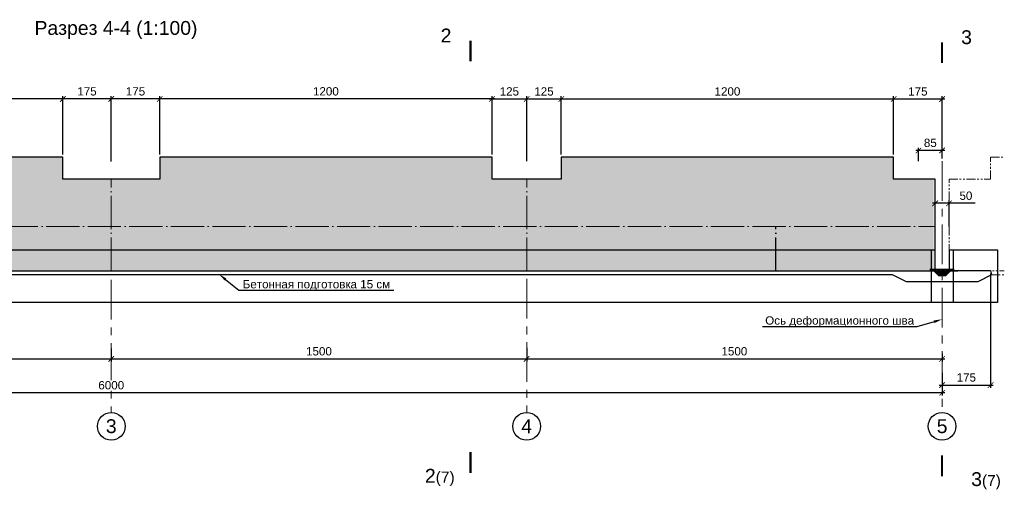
# Model space of a CAD drawing. Header units: millimetres. Extents: x 455957 to 840819, y 463079 to 618741.
# Tile 7 of 13: x 492606 to 528158, y 498089 to 514931. Entities that reach past the tile are written whole.
import ezdxf
from ezdxf import colors
from ezdxf.entities.mleader import LeaderData, LeaderLine
from ezdxf.math import Vec2, Vec3

# ---------------------------------------------------------------- set-up
doc = ezdxf.new("R2010")
doc.units = ezdxf.units.MM
for name, pattern in [('ACAD_ISO04W100', [30, 24, -3, 0, -3]), ('DASHED', [9, 6, -3]), ('PHANTOM', [63.5, 31.75, -6.35, 6.35, -6.35, 6.35, -6.35]), ('осевая', [50.8, 31.75, -6.35, 6.35, -6.35])]:
    doc.linetypes.add(name, pattern=pattern)
for name, color, linetype, lineweight in [('Бетон', 7, 'Continuous', 50), ('ГТО-2_Размеры', 7, 'Continuous', 15), ('Отдел_Выноски(стрелка)', 7, 'Continuous', 15), ('Отдел_Заглавные надписи', 7, 'Continuous', 30), ('Отдел_Разрезы. Сечения. Узлы', 7, 'Continuous', 15)]:
    doc.layers.add(name, color=color, linetype=linetype, lineweight=lineweight)
for name, color, linetype in [('ГП_металл', 7, 'Continuous'), ('Оси', 1, 'осевая'), ('Штриховка', 7, 'Continuous')]:
    doc.layers.add(name, color=color, linetype=linetype)
doc.styles.add('arial', font='arial.ttf')
doc.styles.add('аrial', font='arial.ttf')
doc.styles.add('ариал 0.9', font='arial.ttf', dxfattribs={"width": 0.9})
doc.styles.add('Рогун1', font='arial.ttf')
doc.dimstyles.new('100 мм', dxfattribs={"dimscale": 100, "dimtxt": 3.5, "dimasz": 2, "dimexe": 1, "dimexo": 1, "dimgap": 1.2, "dimtad": 1, "dimdec": 0, "dimlfac": 0.1, "dimrnd": 0.0001, "dimtxsty": 'Рогун1', "dimblk": 'ARCHTICK', "dimcen": 2.5, "dimdle": 1, "dimaunit": 1, "dimadec": 1, "dimazin": 0, "dimtfac": 1, "dimtdec": 0, "dimtmove": 1, "dimatfit": 3, "dimldrblk": 'ARCHTICK', "dimfxl": 1, "dimtfill": 1, "dimarcsym": 0})

# ---------------------------------------------------------------- blocks, each defined once
blk = doc.blocks.new('_ArchTick')
at = {"color": 0, "linetype": 'ByBlock', "const_width": 0.15}
blk.add_lwpolyline([(-0.5, -0.5), (0.5, 0.5)], dxfattribs=at)
blk = doc.blocks.new('*D13')
at = {"layer": 'Defpoints', "color": 0, "transparency": 16777216}
for p in [(480912, 503202), (495912, 503050), (495912, 502688)]:
    blk.add_point(p, dxfattribs=at)
at = {"layer": 'ГТО-2_Размеры', "color": 0, "lineweight": -2, "transparency": 16777216}
for p, q in [((480912, 503102), (480912, 502588)), ((495912, 502950), (495912, 502588)), ((480812, 502688), (496012, 502688))]:
    blk.add_line(p, q, dxfattribs=at)
at = {"layer": 'ГТО-2_Размеры', "color": 0, "lineweight": -2, "transparency": 16777216, "xscale": 200, "yscale": 200, "zscale": 200, "rotation": 180}
blk.add_blockref('_ArchTick', (480912, 502688), dxfattribs=at)
at = {"layer": 'ГТО-2_Размеры', "color": 0, "lineweight": -2, "transparency": 16777216, "xscale": 200, "yscale": 200, "zscale": 200}
blk.add_blockref('_ArchTick', (495912, 502688), dxfattribs=at)
at = {"layer": 'ГТО-2_Размеры', "color": 0, "transparency": 16777216, "insert": (488412, 502961), "char_height": 300, "attachment_point": 5, "style": 'Рогун1'}
blk.add_mtext('1500', dxfattribs=at)
blk = doc.blocks.new('*D10')
at = {"layer": 'Defpoints', "color": 0, "transparency": 16777216}
for p in [(495912, 503160), (510912, 503189), (510912, 502688)]:
    blk.add_point(p, dxfattribs=at)
at = {"layer": 'ГТО-2_Размеры', "color": 0, "lineweight": -2, "transparency": 16777216}
for p, q in [((495912, 503060), (495912, 502588)), ((510912, 503089), (510912, 502588)), ((495812, 502688), (511012, 502688))]:
    blk.add_line(p, q, dxfattribs=at)
at = {"layer": 'ГТО-2_Размеры', "color": 0, "lineweight": -2, "transparency": 16777216, "xscale": 200, "yscale": 200, "zscale": 200, "rotation": 180}
blk.add_blockref('_ArchTick', (495912, 502688), dxfattribs=at)
at = {"layer": 'ГТО-2_Размеры', "color": 0, "lineweight": -2, "transparency": 16777216, "xscale": 200, "yscale": 200, "zscale": 200}
blk.add_blockref('_ArchTick', (510912, 502688), dxfattribs=at)
at = {"layer": 'ГТО-2_Размеры', "color": 0, "transparency": 16777216, "insert": (503412, 502961), "char_height": 300, "attachment_point": 5, "style": 'Рогун1'}
blk.add_mtext('1500', dxfattribs=at)
blk = doc.blocks.new('*D14')
at = {"layer": 'Defpoints', "color": 0, "transparency": 16777216}
for p in [(510912, 503074), (525912, 502988), (525912, 502688)]:
    blk.add_point(p, dxfattribs=at)
at = {"layer": 'ГТО-2_Размеры', "color": 0, "lineweight": -2, "transparency": 16777216}
for p, q in [((510912, 502974), (510912, 502588)), ((525912, 502888), (525912, 502588)), ((510812, 502688), (526012, 502688))]:
    blk.add_line(p, q, dxfattribs=at)
at = {"layer": 'ГТО-2_Размеры', "color": 0, "lineweight": -2, "transparency": 16777216, "xscale": 200, "yscale": 200, "zscale": 200, "rotation": 180}
blk.add_blockref('_ArchTick', (510912, 502688), dxfattribs=at)
at = {"layer": 'ГТО-2_Размеры', "color": 0, "lineweight": -2, "transparency": 16777216, "xscale": 200, "yscale": 200, "zscale": 200}
blk.add_blockref('_ArchTick', (525912, 502688), dxfattribs=at)
at = {"layer": 'ГТО-2_Размеры', "color": 0, "transparency": 16777216, "insert": (518412, 502961), "char_height": 300, "attachment_point": 5, "style": 'Рогун1'}
blk.add_mtext('1500', dxfattribs=at)
blk = doc.blocks.new('*D11')
at = {"layer": 'Defpoints', "color": 0, "transparency": 16777216}
for p in [(525912, 501962), (465912, 501463), (465912, 501165)]:
    blk.add_point(p, dxfattribs=at)
at = {"layer": 'ГТО-2_Размеры', "color": 0, "lineweight": -2, "transparency": 16777216}
for p, q in [((525912, 501862), (525912, 501363)), ((526012, 501463), (465812, 501463)), ((465912, 501265), (465912, 501563))]:
    blk.add_line(p, q, dxfattribs=at)
at = {"layer": 'ГТО-2_Размеры', "color": 0, "lineweight": -2, "transparency": 16777216, "xscale": 200, "yscale": 200, "zscale": 200, "rotation": 180}
blk.add_blockref('_ArchTick', (465912, 501463), dxfattribs=at)
at = {"layer": 'ГТО-2_Размеры', "color": 0, "lineweight": -2, "transparency": 16777216, "xscale": 200, "yscale": 200, "zscale": 200}
blk.add_blockref('_ArchTick', (525912, 501463), dxfattribs=at)
at = {"layer": 'ГТО-2_Размеры', "color": 0, "transparency": 16777216, "insert": (495912, 501736), "char_height": 300, "attachment_point": 5, "style": 'Рогун1', "bg_fill": 3, "box_fill_scale": 1.1, "bg_fill_color": 256, "bg_fill_true_color": 13158600, "bg_fill_transparency": 0}
blk.add_mtext('6000', dxfattribs=at)
blk = doc.blocks.new('*D15')
at = {"layer": 'Defpoints', "color": 0, "transparency": 16777216}
for p in [(512162, 512067), (512162, 509971), (524162, 509971)]:
    blk.add_point(p, dxfattribs=at)
at = {"layer": 'ГТО-2_Размеры', "color": 0, "lineweight": -2, "transparency": 16777216}
for p, q in [((524262, 512067), (512062, 512067)), ((512162, 510071), (512162, 512167)), ((524162, 510071), (524162, 512167))]:
    blk.add_line(p, q, dxfattribs=at)
at = {"layer": 'ГТО-2_Размеры', "color": 0, "lineweight": -2, "transparency": 16777216, "xscale": 200, "yscale": 200, "zscale": 200, "rotation": 180}
blk.add_blockref('_ArchTick', (512162, 512067), dxfattribs=at)
at = {"layer": 'ГТО-2_Размеры', "color": 0, "lineweight": -2, "transparency": 16777216, "xscale": 200, "yscale": 200, "zscale": 200}
blk.add_blockref('_ArchTick', (524162, 512067), dxfattribs=at)
at = {"layer": 'ГТО-2_Размеры', "color": 0, "transparency": 16777216, "insert": (518162, 512340), "char_height": 300, "attachment_point": 5, "style": 'Рогун1'}
blk.add_mtext('1200', dxfattribs=at)
blk = doc.blocks.new('*D16')
at = {"layer": 'Defpoints', "color": 0, "transparency": 16777216}
for p in [(509662, 512068), (509662, 509971), (510912, 509721)]:
    blk.add_point(p, dxfattribs=at)
at = {"layer": 'ГТО-2_Размеры', "color": 0, "lineweight": -2, "transparency": 16777216}
for p, q in [((511012, 512068), (509562, 512068)), ((509662, 510071), (509662, 512168)), ((510912, 509821), (510912, 512168))]:
    blk.add_line(p, q, dxfattribs=at)
at = {"layer": 'ГТО-2_Размеры', "color": 0, "lineweight": -2, "transparency": 16777216, "xscale": 200, "yscale": 200, "zscale": 200, "rotation": 180}
blk.add_blockref('_ArchTick', (509662, 512068), dxfattribs=at)
at = {"layer": 'ГТО-2_Размеры', "color": 0, "lineweight": -2, "transparency": 16777216, "xscale": 200, "yscale": 200, "zscale": 200}
blk.add_blockref('_ArchTick', (510912, 512068), dxfattribs=at)
at = {"layer": 'ГТО-2_Размеры', "color": 0, "transparency": 16777216, "insert": (510287, 512341), "char_height": 300, "attachment_point": 5, "style": 'Рогун1'}
blk.add_mtext('125', dxfattribs=at)
blk = doc.blocks.new('*D17')
at = {"layer": 'Defpoints', "color": 0, "transparency": 16777216}
for p in [(497662, 512069), (497662, 509971), (509662, 509971)]:
    blk.add_point(p, dxfattribs=at)
at = {"layer": 'ГТО-2_Размеры', "color": 0, "lineweight": -2, "transparency": 16777216}
for p, q in [((509762, 512069), (497562, 512069)), ((497662, 510071), (497662, 512169)), ((509662, 510071), (509662, 512169))]:
    blk.add_line(p, q, dxfattribs=at)
at = {"layer": 'ГТО-2_Размеры', "color": 0, "lineweight": -2, "transparency": 16777216, "xscale": 200, "yscale": 200, "zscale": 200, "rotation": 180}
blk.add_blockref('_ArchTick', (497662, 512069), dxfattribs=at)
at = {"layer": 'ГТО-2_Размеры', "color": 0, "lineweight": -2, "transparency": 16777216, "xscale": 200, "yscale": 200, "zscale": 200}
blk.add_blockref('_ArchTick', (509662, 512069), dxfattribs=at)
at = {"layer": 'ГТО-2_Размеры', "color": 0, "transparency": 16777216, "insert": (503662, 512343), "char_height": 300, "attachment_point": 5, "style": 'Рогун1'}
blk.add_mtext('1200', dxfattribs=at)
blk = doc.blocks.new('*D18')
at = {"layer": 'Defpoints', "color": 0, "transparency": 16777216}
for p in [(494162, 512069), (494162, 509971), (495912, 509713)]:
    blk.add_point(p, dxfattribs=at)
at = {"layer": 'ГТО-2_Размеры', "color": 0, "lineweight": -2, "transparency": 16777216}
for p, q in [((496012, 512069), (494062, 512069)), ((494162, 510071), (494162, 512169)), ((495912, 509813), (495912, 512169))]:
    blk.add_line(p, q, dxfattribs=at)
at = {"layer": 'ГТО-2_Размеры', "color": 0, "lineweight": -2, "transparency": 16777216, "xscale": 200, "yscale": 200, "zscale": 200, "rotation": 180}
blk.add_blockref('_ArchTick', (494162, 512069), dxfattribs=at)
at = {"layer": 'ГТО-2_Размеры', "color": 0, "lineweight": -2, "transparency": 16777216, "xscale": 200, "yscale": 200, "zscale": 200}
blk.add_blockref('_ArchTick', (495912, 512069), dxfattribs=at)
at = {"layer": 'ГТО-2_Размеры', "color": 0, "transparency": 16777216, "insert": (495037, 512343), "char_height": 300, "attachment_point": 5, "style": 'Рогун1'}
blk.add_mtext('175', dxfattribs=at)
blk = doc.blocks.new('*D19')
at = {"layer": 'Defpoints', "color": 0, "transparency": 16777216}
for p in [(482162, 512071), (482162, 509971), (494162, 509971)]:
    blk.add_point(p, dxfattribs=at)
at = {"layer": 'ГТО-2_Размеры', "color": 0, "lineweight": -2, "transparency": 16777216}
for p, q in [((494262, 512071), (482062, 512071)), ((482162, 510071), (482162, 512171)), ((494162, 510071), (494162, 512171))]:
    blk.add_line(p, q, dxfattribs=at)
at = {"layer": 'ГТО-2_Размеры', "color": 0, "lineweight": -2, "transparency": 16777216, "xscale": 200, "yscale": 200, "zscale": 200, "rotation": 180}
blk.add_blockref('_ArchTick', (482162, 512071), dxfattribs=at)
at = {"layer": 'ГТО-2_Размеры', "color": 0, "lineweight": -2, "transparency": 16777216, "xscale": 200, "yscale": 200, "zscale": 200}
blk.add_blockref('_ArchTick', (494162, 512071), dxfattribs=at)
at = {"layer": 'ГТО-2_Размеры', "color": 0, "transparency": 16777216, "insert": (488162, 512344), "char_height": 300, "attachment_point": 5, "style": 'Рогун1'}
blk.add_mtext('1200', dxfattribs=at)
blk = doc.blocks.new('*D23')
at = {"layer": 'Defpoints', "color": 0, "transparency": 16777216}
for p in [(525662, 508303), (526162, 507372), (525662, 507208)]:
    blk.add_point(p, dxfattribs=at)
at = {"layer": 'ГТО-2_Размеры', "color": 0, "lineweight": -2, "transparency": 16777216}
for p, q in [((525662, 507308), (525662, 508403)), ((526162, 507472), (526162, 508403)), ((526262, 508303), (525562, 508303)), ((527107, 508303), (526162, 508303))]:
    blk.add_line(p, q, dxfattribs=at)
at = {"layer": 'ГТО-2_Размеры', "color": 0, "lineweight": -2, "transparency": 16777216, "xscale": 200, "yscale": 200, "zscale": 200, "rotation": 180}
blk.add_blockref('_ArchTick', (525662, 508303), dxfattribs=at)
at = {"layer": 'ГТО-2_Размеры', "color": 0, "lineweight": -2, "transparency": 16777216, "xscale": 200, "yscale": 200, "zscale": 200}
blk.add_blockref('_ArchTick', (526162, 508303), dxfattribs=at)
at = {"layer": 'ГТО-2_Размеры', "color": 0, "transparency": 16777216, "insert": (526772, 508576), "char_height": 300, "attachment_point": 5, "style": 'Рогун1'}
blk.add_mtext('50', dxfattribs=at)
blk = doc.blocks.new('*D24')
at = {"layer": 'Defpoints', "color": 0, "transparency": 16777216}
for p in [(524162, 512067), (524162, 509971), (525912, 509821)]:
    blk.add_point(p, dxfattribs=at)
at = {"layer": 'ГТО-2_Размеры', "color": 0, "lineweight": -2, "transparency": 16777216}
for p, q in [((526012, 512067), (524062, 512067)), ((524162, 510071), (524162, 512167)), ((525912, 509921), (525912, 512167))]:
    blk.add_line(p, q, dxfattribs=at)
at = {"layer": 'ГТО-2_Размеры', "color": 0, "lineweight": -2, "transparency": 16777216, "xscale": 200, "yscale": 200, "zscale": 200, "rotation": 180}
blk.add_blockref('_ArchTick', (524162, 512067), dxfattribs=at)
at = {"layer": 'ГТО-2_Размеры', "color": 0, "lineweight": -2, "transparency": 16777216, "xscale": 200, "yscale": 200, "zscale": 200}
blk.add_blockref('_ArchTick', (525912, 512067), dxfattribs=at)
at = {"layer": 'ГТО-2_Размеры', "color": 0, "transparency": 16777216, "insert": (525037, 512340), "char_height": 300, "attachment_point": 5, "style": 'Рогун1'}
blk.add_mtext('175', dxfattribs=at)
blk = doc.blocks.new('*D32')
at = {"layer": 'Defpoints', "color": 0, "transparency": 16777216}
for p in [(527662, 505873), (525912, 502282), (527662, 501743)]:
    blk.add_point(p, dxfattribs=at)
at = {"layer": 'ГТО-2_Размеры', "color": 0, "lineweight": -2, "transparency": 16777216}
for p, q in [((527662, 505773), (527662, 501643)), ((525912, 502182), (525912, 501643)), ((525812, 501743), (527762, 501743))]:
    blk.add_line(p, q, dxfattribs=at)
at = {"layer": 'ГТО-2_Размеры', "color": 0, "lineweight": -2, "transparency": 16777216, "xscale": 200, "yscale": 200, "zscale": 200, "rotation": 180}
blk.add_blockref('_ArchTick', (525912, 501743), dxfattribs=at)
at = {"layer": 'ГТО-2_Размеры', "color": 0, "lineweight": -2, "transparency": 16777216, "xscale": 200, "yscale": 200, "zscale": 200}
blk.add_blockref('_ArchTick', (527662, 501743), dxfattribs=at)
at = {"layer": 'ГТО-2_Размеры', "color": 0, "transparency": 16777216, "insert": (526787, 502016), "char_height": 300, "attachment_point": 5, "style": 'Рогун1'}
blk.add_mtext('175', dxfattribs=at)
blk = doc.blocks.new('*D51')
at = {"layer": 'Defpoints', "color": 0, "transparency": 16777216}
for p in [(495912, 512069), (495912, 509971), (497662, 509971)]:
    blk.add_point(p, dxfattribs=at)
at = {"layer": 'ГТО-2_Размеры', "color": 0, "lineweight": -2, "transparency": 16777216}
for p, q in [((497762, 512069), (495812, 512069)), ((495912, 510071), (495912, 512169)), ((497662, 510071), (497662, 512169))]:
    blk.add_line(p, q, dxfattribs=at)
at = {"layer": 'ГТО-2_Размеры', "color": 0, "lineweight": -2, "transparency": 16777216, "xscale": 200, "yscale": 200, "zscale": 200, "rotation": 180}
blk.add_blockref('_ArchTick', (495912, 512069), dxfattribs=at)
at = {"layer": 'ГТО-2_Размеры', "color": 0, "lineweight": -2, "transparency": 16777216, "xscale": 200, "yscale": 200, "zscale": 200}
blk.add_blockref('_ArchTick', (497662, 512069), dxfattribs=at)
at = {"layer": 'ГТО-2_Размеры', "color": 0, "transparency": 16777216, "insert": (496787, 512343), "char_height": 300, "attachment_point": 5, "style": 'Рогун1'}
blk.add_mtext('175', dxfattribs=at)
blk = doc.blocks.new('*D52')
at = {"layer": 'Defpoints', "color": 0, "transparency": 16777216}
for p in [(510912, 512067), (510912, 509971), (512162, 509971)]:
    blk.add_point(p, dxfattribs=at)
at = {"layer": 'ГТО-2_Размеры', "color": 0, "lineweight": -2, "transparency": 16777216}
for p, q in [((512262, 512067), (510812, 512067)), ((510912, 510071), (510912, 512167)), ((512162, 510071), (512162, 512167))]:
    blk.add_line(p, q, dxfattribs=at)
at = {"layer": 'ГТО-2_Размеры', "color": 0, "lineweight": -2, "transparency": 16777216, "xscale": 200, "yscale": 200, "zscale": 200, "rotation": 180}
blk.add_blockref('_ArchTick', (510912, 512067), dxfattribs=at)
at = {"layer": 'ГТО-2_Размеры', "color": 0, "lineweight": -2, "transparency": 16777216, "xscale": 200, "yscale": 200, "zscale": 200}
blk.add_blockref('_ArchTick', (512162, 512067), dxfattribs=at)
at = {"layer": 'ГТО-2_Размеры', "color": 0, "transparency": 16777216, "insert": (511537, 512340), "char_height": 300, "attachment_point": 5, "style": 'Рогун1'}
blk.add_mtext('125', dxfattribs=at)
blk = doc.blocks.new('*D242')
at = {"layer": 'Defpoints', "color": 0, "transparency": 16777216}
for p in [(525062, 510211), (525912, 509825), (525062, 509721)]:
    blk.add_point(p, dxfattribs=at)
at = {"layer": 'ГТО-2_Размеры', "color": 0, "lineweight": -2, "transparency": 16777216}
for p, q in [((526012, 510211), (524962, 510211)), ((525062, 509821), (525062, 510311)), ((525912, 509925), (525912, 510311))]:
    blk.add_line(p, q, dxfattribs=at)
at = {"layer": 'ГТО-2_Размеры', "color": 0, "transparency": 16777216, "insert": (525487, 510484), "char_height": 300, "attachment_point": 5, "style": 'Рогун1', "bg_fill": 3, "box_fill_scale": 1.1, "bg_fill_color": 256, "bg_fill_true_color": 13158600, "bg_fill_transparency": 0}
blk.add_mtext('85', dxfattribs=at)
at = {"layer": 'ГТО-2_Размеры', "color": 0, "lineweight": -2, "transparency": 16777216, "xscale": 200, "yscale": 200, "zscale": 200, "rotation": 180}
blk.add_blockref('_ArchTick', (525062, 510211), dxfattribs=at)
at = {"layer": 'ГТО-2_Размеры', "color": 0, "lineweight": -2, "transparency": 16777216, "xscale": 200, "yscale": 200, "zscale": 200}
blk.add_blockref('_ArchTick', (525912, 510211), dxfattribs=at)

msp = doc.modelspace()

# ---------------------------------------------------------------- hatches: boundary and pattern name
h = msp.add_hatch()
h.set_pattern_fill('AR-SAND', color=256, scale=0.3)
h.set_pattern_definition([(37.5, (523569.917, 505156.808), (-0.48001, 14.682397), [0, -11.5824, 0, -12.954, 0, -12.3825]), (7.5, (523569.917, 505156.808), (13.4857, 21.50475), [0, -6.2484, 0, -10.4394, 0, -4.0005]), (327.5, (523560.545, 505156.808), (23.72977, 0.043116), [0, -3.81, 0, -13.716, 0, -17.907]), (317.5, (523560.545, 505156.808), (22.9067, 6.68788), [0, -1.905, 0, -8.9916, 0, -10.287])])
h.paths.add_polyline_path([(525470.8721987, 505922.9286093), (525470.9813723, 505891.7059835), (525732.9992886, 505893.071515), (525732.9992886, 505892.071515), (526353.0299147, 505893.1846456), (526352.9992886, 505923.071515)])
h = msp.add_hatch()
h.set_pattern_fill('ANSI37', color=256, scale=10)
h.set_pattern_definition([(45, (523452.606, 505106.552), (-22.45064, 22.45064), []), (135, (523452.606, 505106.552), (-22.45064, -22.45064), [])])
h.paths.add_polyline_path([(525616.8891829, 505884.4092907), (525617.64266, 505883.6330607), (525773.552606, 505728.0105789), (526045.4137096, 505728.0105789), (526209.6661515, 505883.5031663)])
at = {"layer": 'Штриховка', "lineweight": 13}
h = msp.add_hatch(dxfattribs=at)
h.set_pattern_fill('AR-CONC', color=256, scale=10)
h.set_pattern_definition([(50, (118187.9, -7956.8), (1821.8467, -159.391), [190.5, -2095.5]), (355, (118187.9, -7956.8), (-352.434, 1910.5685), [152.4, -1676.406]), (100.45144, (118339.7, -7970), (1469.4125, 1751.1775), [161.9, -1780.9024]), (46.1842, (118187.9, -7448.8), (2710.7904, -420.423), [285.75, -3143.25]), (96.63556, (118413.8, -7483.8), (2374.041, 2474.261), [242.85, -2671.356]), (351.18415, (118188, -7448.8), (2374.041, 2474.261), [228.6, -2514.597]), (21, (118441.9, -7575.8), (1516.144, -1022.652), [190.5, -2095.5]), (326, (118441.9, -7575.8), (618.0203, 1841.8797), [152.4, -1676.4]), (71.45144, (118568.2, -7661), (2134.164, 819.2277), [161.9, -1780.8994]), (37.5, (118187.9, -7956.8), (30.88603, 845.5504), [0, -1656.08, 0, -1701.8, 0, -1682.75]), (7.5, (118187.9, -7956.8), (668.1966, 1001.8057), [0, -970.28, 0, -1617.98, 0, -641.35]), (327.5, (117621.46, -7956.8), (1355.90595, -57.28744), [0, -635, 0, -1981.2, 0, -2628.9]), (317.5, (117367.5, -7956.8), (1481.2918, 254.265), [0, -825.5, 0, -1315.72, 0, -1866.9])])
h.paths.add_polyline_path([(467661.9873703, 509171.3392228), (465061.9873703, 509171.3392228), (465061.9873703, 505871.3392228), (524911.9873703, 505871.3392228), (525611.9873703, 505871.340078), (525611.9873703, 509171.340078), (524161.9873705, 509171.3392228), (524161.9873705, 509971.3392228), (512161.9873704, 509971.3392228), (512161.9873704, 509171.3392228), (509661.9873704, 509171.3392228), (509661.9873704, 509971.3392228), (497661.9873701, 509971.3392228), (497661.9873701, 509171.3392228), (494161.9873705, 509171.3392228), (494161.9873705, 509971.3392228), (482161.9873704, 509971.3392228), (482161.9873704, 509171.3392228), (479661.9873704, 509171.3392228), (479661.9873704, 509971.3392228), (467661.9873703, 509971.3392228)])

# ---------------------------------------------------------------- linework, layer by layer
at = {"color": 4, "linetype": 'ACAD_ISO04W100', "lineweight": 15, "ltscale": 50}
for points in [[(495911.9873703, 505871.3396702), (495911.9873704, 509171.3392228)], [(510911.9873703, 505871.3396702), (510911.9873704, 509171.3392228)], [(465061.9873703, 507471.3392228), (525661.9873703, 507471.3392228)]]:
    msp.add_lwpolyline(points, dxfattribs=at)
at = {"color": 4, "linetype": 'ACAD_ISO04W100', "ltscale": 50}
msp.add_lwpolyline([(519911.9873703, 505871.3396702), (519911.9873704, 507471.3392228)], dxfattribs=at)
at = {"color": 4, "ltscale": 100}
msp.add_lwpolyline([(525470.8721987, 505922.9286093), (526353.1421944, 505922.9286093)], dxfattribs=at)
at = {"color": 3, "lineweight": 25}
msp.add_lwpolyline([(526352.9525671, 505872.6945339), (527661.9873701, 505872.6945339), (527697.2222727, 505721.2532156), (527197.3975667, 505471.3408627), (524626.5771739, 505471.3408627), (524126.752468, 505721.2532156), (464961.9873703, 505721.2532156), (464961.9873703, 505871.3392228), (465061.9873703, 505871.3392228)], dxfattribs=at)
at = {"color": 4, "lineweight": 25, "ltscale": 100}
msp.add_lwpolyline([(525373.2426839, 505871.3392228), (525611.9873703, 505871.3392228), (525781.9873703, 505701.3392228), (526041.9873703, 505701.3392228), (526211.9873703, 505871.3392228), (526484.0594247, 505871.3392228)], dxfattribs=at)
at = {"linetype": 'DASHED', "ltscale": 7, "const_width": 10}
for points in [[(525470.9813723, 505891.7059835), (526352.9933683, 505891.7059835)], [(526035.504174, 505721.4206517), (525769.7636659, 505721.4206517), (525614.2135504, 505876.7371476), (525470.9813723, 505876.7371476)]]:
    msp.add_lwpolyline(points, dxfattribs=at)
at = {"linetype": 'DASHED', "lineweight": 25, "ltscale": 7, "const_width": 10}
msp.add_lwpolyline([(525781.6159222, 505707.6122126), (526040.2711411, 505707.6122126), (526209.7637103, 505876.3392228), (526352.9933683, 505876.3392228)], dxfattribs=at)
for centre in [(495911.9873703, 500255.559852), (510911.9873703, 500255.559852), (525911.9873703, 500255.559852)]:
    msp.add_circle(centre, 500)
at = {"layer": 'Бетон', "color": 1, "lineweight": 25, "ltscale": 10}
for points in [[(526161.9873703, 506621.3392228), (527913.288837, 506621.3392228), (527913.288837, 504721.3392228), (464961.9873703, 504721.3392228), (464961.9873703, 510721.3392228), (465361.9873703, 510721.3392228), (465361.9873703, 506621.3392228), (525661.9873703, 506621.3392228)], [(525513.288837, 506621.3392228), (525513.288837, 504721.3392228)], [(526161.9873703, 506621.3392228), (526161.9873703, 505922.9286093)], [(526313.288837, 506621.3392228), (526313.288837, 504721.3392228)]]:
    msp.add_lwpolyline(points, dxfattribs=at)
at = {"layer": 'Бетон', "color": 2, "lineweight": 25, "ltscale": 10}
msp.add_lwpolyline([(525661.9873703, 505871.3409332), (525661.9873703, 509171.3392228), (524161.9873705, 509171.3392228), (524161.9873705, 509971.3392228), (512161.9873704, 509971.3392228), (512161.9873704, 509171.3392228), (509661.9873704, 509171.3392228), (509661.9873704, 509971.3392228), (497661.9873701, 509971.3392228), (497661.9873701, 509171.3392228), (494161.9873705, 509171.3392228), (494161.9873705, 509971.3392228), (482161.9873704, 509971.3392228), (482161.9873704, 509171.3392228), (479661.9873704, 509171.3392228), (479661.9873704, 509971.3392228), (467661.9873703, 509971.3392228), (467661.9873703, 509171.3392228), (465061.9873703, 509171.3392228), (465061.9873703, 505871.3392228)], close=True, dxfattribs=at)
at = {"layer": 'Бетон', "color": 251, "linetype": 'PHANTOM', "lineweight": 0, "ltscale": 10}
for points in [[(526161.9873703, 505871.3392228), (526161.9873703, 509171.3392228), (527661.9873701, 509171.3392228), (527661.9873701, 509971.3392228), (528158.3336692, 509971.3392228)], [(526711.9873703, 505871.0989964), (528158.3336692, 505871.0989964)], [(527697.2222727, 505721.2532156), (528158.3336692, 505721.2532156)]]:
    msp.add_lwpolyline(points, dxfattribs=at)
at = {"layer": 'ГП_металл', "color": 1, "lineweight": 30, "const_width": 4}
msp.add_lwpolyline([(526045.4137096, 505728.0105789), (525773.552606, 505728.0105789), (525617.2659214, 505884.0211757), (525470.8727571, 505884.2432608), (525470.8720354, 505934.2430738)], dxfattribs=at)
at = {"layer": 'ГП_металл', "color": 1, "lineweight": 30}
msp.add_lwpolyline([(525781.6159222, 505714.2021397, 4, 4, 0), (526036.482201, 505714.2021397, 4, 4, 0), (526209.6661515, 505883.5031663, 4, 4, 0), (526352.9933683, 505883.5031663, 4, 4, 0), (526353.182112, 505933.5031663, 0, 0, 0)], format="xyseb", dxfattribs=at)
at = {"layer": 'Оси', "linetype": 'осевая', "lineweight": 15, "ltscale": 45}
for points in [[(525911.9873703, 509821.787983), (525911.9873703, 500755.559852)], [(510911.9873703, 505574.2053747), (510911.9873703, 500755.559852)], [(495911.9873703, 505540.9570819), (495911.9873703, 500755.559852)]]:
    msp.add_lwpolyline(points, dxfattribs=at)
at = {"layer": 'Отдел_Разрезы. Сечения. Узлы'}
for points in [[(508884.2414344, 513422.5905506, 75, 75, 0), (508884.2843953, 514172.5905495, 75, 75, 0), (508884.270075, 513922.5905499, 0, 100, 0), (508384.2700758, 513922.6191905, 0, 0, 0), (507634.270077, 513922.6621515, 0, 0, 0)], [(525912.016011, 513362.6702183, 75, 75, 0), (525911.97305, 514112.6702172, 75, 75, 0), (525911.9873703, 513862.6702176, 0, 100, 0), (526411.9873695, 513862.6988582, 0, 0, 0), (527161.9873683, 513862.7418192, 0, 0, 0)], [(508884.6335201, 499325.291325, 75, 75, 0), (508884.0883524, 498575.2915232, 75, 75, 0), (508884.270075, 498825.2914571, 0, 100, 0), (508384.2702071, 498825.6549022, 0, 0, 0), (507634.2704052, 498826.2000699, 0, 0, 0)], [(525911.6239252, 499204.1392175, 75, 75, 0), (525912.1690929, 498454.1394157, 75, 75, 0), (525911.9873703, 498704.1393496, 0, 100, 0), (526411.9872382, 498704.5027947, 0, 0, 0), (527161.9870401, 498705.0479624, 0, 0, 0)]]:
    msp.add_lwpolyline(points, format="xyseb", dxfattribs=at)

# ---------------------------------------------------------------- texts
at = {"char_height": 2.5, "attachment_point": 1, "style": 'аrial'}
for s, insert in [('{\\H200x;2\\H0.8x;(7)}', (507239.0421049, 498719.2867635)), ('{\\H200x;3\\H0.8x;(7)}', (526962.9727327, 498598.134656))]:
    msp.add_mtext_dynamic_manual_height_columns(s, width=3148.469281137, gutter_width=12.5, heights=[0], dxfattribs=dict(at, insert=insert))
at = {"layer": 'Отдел_Заглавные надписи', "char_height": 500, "attachment_point": 5, "style": 'arial'}
for s, insert, width in [('Разрез 4-4 (1:100)', (496083.7157248, 514558.1347307), 6821.467300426), ('3', (495911.9873703, 500255.559852), 487.007697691), ('4', (510911.9873703, 500255.559852), 487.007697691), ('5', (525911.9873703, 500255.559852), 487.007697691)]:
    msp.add_mtext(s, dxfattribs=dict(at, insert=insert, width=width))
at = {"layer": 'Отдел_Разрезы. Сечения. Узлы', "style": 'ариал 0.9'}
msp.add_text('2', height=500, rotation=360, dxfattribs=at).set_placement((507806.8322956, 514110.1491179, 1507.2841379))
msp.add_text('3', height=500, dxfattribs=at).set_placement((526599.5888605, 514050.2287856, 1507.2841379))

# ---------------------------------------------------------------- dimensions: what is measured, and where the dimension line sits
at = {"layer": 'ГТО-2_Размеры'}
for base, p1, p2, picture, middle in [((482161.9873704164, 512070.6501396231), (494161.9873705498, 509971.3392228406), (482161.9873704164, 509971.3392228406), '*D19', (488161.9873704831, 512343.8220359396)), ((494161.9873705, 512069.4001396), (495911.9873703, 509712.8625428), (494161.9873705, 509971.3392228), '*D18', (495036.9873704, 512342.5720359)), ((495911.9873703, 512069.4001396), (497661.9873701, 509971.3392228), (495911.9873703, 509971.3392228), '*D51', (496786.9873702, 512342.5720359)), ((497661.9873700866, 512069.4001396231), (509661.9873704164, 509971.3392228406), (497661.9873700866, 509971.3392228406), '*D17', (503661.9873702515, 512342.5720359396)), ((509661.9873704, 512068.1501396), (510911.9873704, 509720.8144815), (509661.9873704, 509971.3392228), '*D16', (510286.9873704, 512341.3220359)), ((510911.9873704, 512066.9001396), (512161.9873704, 509971.3392228), (510911.9873704, 509971.3392228), '*D52', (511536.9873704, 512340.0720359)), ((512161.9873704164, 512066.9001396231), (524161.9873705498, 509971.3392228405), (512161.9873704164, 509971.3392228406), '*D15', (518161.9873704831, 512340.0720359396)), ((524161.9873705, 512066.9001396), (525911.9873703, 509820.9294562), (524161.9873705, 509971.3392228), '*D24', (525036.9873704, 512340.0720359)), ((495911.9873703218, 502688.0992803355), (480911.9873703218, 503201.8077644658), (495911.9873703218, 503050.4909018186), '*D13', (488411.9873703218, 502961.271176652)), ((510911.9873703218, 502688.0992803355), (495911.9873703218, 503160.2211355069), (510911.9873703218, 503188.6400639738), '*D10', (503411.9873703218, 502961.271176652)), ((525911.9873703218, 502688.0992803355), (510911.9873703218, 503073.6729373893), (525911.9873703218, 502988.2036333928), '*D14', (518411.9873703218, 502961.271176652))]:
    dim = msp.add_linear_dim(base=base, p1=p1, p2=p2, dimstyle='100 мм', override={"dimtxt": 3, "dimdec": 6, "dimtfill": 0}, dxfattribs=at)
    dim.commit()
    dim.dimension.update_dxf_attribs({"geometry": picture, "text_midpoint": middle})
dim = msp.add_linear_dim(base=(525661.9873703, 508302.7200571), p1=(526161.9873703, 507372.3052897), p2=(525661.9873703, 507207.5828506), dimstyle='100 мм', override={"dimtxt": 3, "dimdec": 6, "dimtfill": 0}, dxfattribs=at)
dim.commit()
dim.dimension.update_dxf_attribs({"geometry": '*D23', "text_midpoint": (526772.398593, 508376.5818375), "dimtype": 160})

# ---------------------------------------------------------------- leaders
at = {"layer": 'Отдел_Выноски(стрелка)'}
ml = msp.add_multileader_mtext('Standard', dxfattribs=at)
ml.set_content('Бетонная подготовка 15 см', color=256, style='arial')
ml.set_leader_properties()
ml.build(insert=Vec2(0, 0))
ml.multileader.update_dxf_attribs({"text_left_attachment_type": 6, "text_right_attachment_type": 6, "dogleg_length": 136.6171409, "arrow_head_size": 300})
ctx = ml.context
ctx.base_point, ctx.char_height, ctx.arrow_head_size, ctx.plane_origin = Vec3(500657.1153608, 505172.7183496), 300, 300, Vec3(497205.9572732, 513861.8619058)
ctx.left_attachment, ctx.right_attachment = 6, 6
notes = []
notes.append((ctx, [(0, (1, 1, 0), (500520.4982199, 505172.7183496), (1, 0), 136.6171409, [(0, [(499806.464635, 505740.5099269)], 0, [])])]))
ctx.mtext.insert, ctx.mtext.width, ctx.mtext.defined_height, ctx.mtext.flow_direction = Vec3(500659.1153608, 505534.3145297), 5404.37654058, 383.2878581, 5
ml = msp.add_multileader_mtext('Standard', dxfattribs=at)
ml.set_content('Ось деформационного шва', color=256, style='arial')
ml.set_leader_properties()
ml.build(insert=Vec2(0, 0))
ml.multileader.update_dxf_attribs({"text_left_attachment_type": 6, "text_right_attachment_type": 6, "dogleg_length": 136.6171409, "arrow_head_size": 300})
ctx = ml.context
ctx.base_point, ctx.char_height, ctx.arrow_head_size, ctx.plane_origin = Vec3(519522.8938991, 503841.2659554), 300, 300, Vec3(520987.0830041, 509036.6125316)
ctx.left_attachment, ctx.right_attachment = 6, 6
notes.append((ctx, [(1, (1, 1, 0), (525003.1426907, 503841.2659554), (-1, 0), 136.6171409, [(0, [(525911.9873703, 504117.1869384)], 0, [])])]))
ctx.mtext.insert, ctx.mtext.width, ctx.mtext.defined_height, ctx.mtext.flow_direction = Vec3(519524.8938991, 504224.5538135), 5389.26103031, 383.2878581, 5
for ctx, leaders in notes:
    for number, flags, end, landing, length, lines in leaders:
        leader = LeaderData()
        leader.index, (leader.has_last_leader_line, leader.has_dogleg_vector, leader.attachment_direction) = number, flags
        leader.last_leader_point, leader.dogleg_vector, leader.dogleg_length = Vec3(end), Vec3(landing), length
        for number, points, colour, breaks in lines:
            line = LeaderLine()
            line.index, line.vertices, line.color, line.breaks = number, Vec3.list(points), colors.encode_raw_color(colour), breaks
            leader.lines.append(line)
        ctx.leaders.append(leader)

# ---------------------------------------------------------------- next in the draw order: dimensions: what is measured, and where the dimension line sits
at = {"layer": 'ГТО-2_Размеры'}
for base, p1, p2, override, picture, middle in [((525061.9873703, 510210.6594306), (525911.9873703, 509824.8887151), (525061.9873703, 509720.7789932), {"dimtxt": 3, "dimdec": 6}, '*D242', (525486.9873703, 510210.6594306)), ((465911.9873703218, 501462.5684043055), (525911.9873703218, 501961.8003980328), (465911.9873703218, 501164.5513759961), {"dimtxt": 3, "dimdec": 6, "dimtfill": 1}, '*D11', (495911.9873703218, 501462.5684043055))]:
    dim = msp.add_linear_dim(base=base, p1=p1, p2=p2, dimstyle='100 мм', override=override, dxfattribs=at)
    dim.commit()
    dim.dimension.update_dxf_attribs({"geometry": picture, "text_midpoint": middle, "dimtype": 160})

# ---------------------------------------------------------------- next in the draw order: dimensions: what is measured, and where the dimension line sits
dim = msp.add_linear_dim(base=(527661.9873701, 501742.8757336), p1=(525911.9873703, 502281.6813356), p2=(527661.9873701, 505872.6945339), dimstyle='100 мм', override={"dimtxt": 3, "dimdec": 6, "dimtfill": 0}, dxfattribs=at)
dim.commit()
dim.dimension.update_dxf_attribs({"geometry": '*D32', "text_midpoint": (526786.9873702, 502016.0476299)})

doc.saveas('drawing.dxf')
